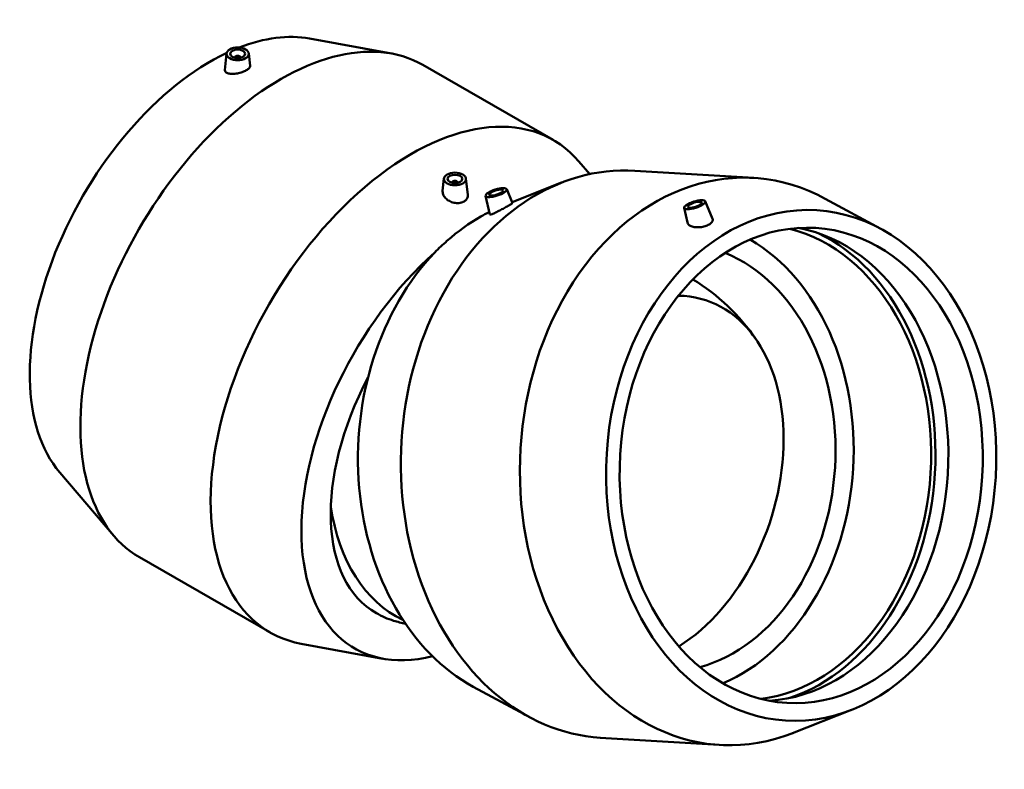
# Model space of a CAD drawing. Header units: inches. Extents: x -9.5 to 80.8, y -34.7 to 61.1.
# Tile 6 of 6: x 54.5 to 80.8, y 41 to 61.1. Entities that reach past the tile are written whole.
import ezdxf

# ---------------------------------------------------------------- set-up
doc = ezdxf.new("R2010")
doc.units = ezdxf.units.IN
doc.header["$MEASUREMENT"] = 0
doc.layers.add('Visible (ANSI)', color=7, linetype='Continuous', lineweight=50)

msp = doc.modelspace()

# ---------------------------------------------------------------- linework, layer by layer
at = {"layer": 'Visible (ANSI)'}
for p, q in [((62.211, 60.585), (64.397, 60.185)), ((59.989, 60.187), (59.942, 59.743)), ((60.205, 60.08), (60.205, 60.073)), ((60.363, 60.08), (60.363, 60.073)), ((60.579, 60.187), (60.615, 59.853)), ((65.241, 59.879), (68.727, 57.871)), ((69.705, 56.957), (69.416, 57.295)), ((70.916, 57.049), (74.101, 56.855)), ((65.805, 56.838), (65.77, 56.512)), ((66.021, 56.724), (66.021, 56.731)), ((66.178, 56.724), (66.178, 56.731)), ((66.394, 56.838), (66.441, 56.401)), ((67.629, 56.208), (68.954, 56.73)), ((67.484, 56.554), (67.639, 56.184)), ((66.921, 56.377), (67.03, 55.876)), ((72.796, 56.23), (72.993, 55.76)), ((77.5, 55.49), (76.01, 56.299)), ((72.233, 56.052), (72.318, 55.664)), ((55.524, 48.973), (56.967, 47.283)), ((57.656, 46.706), (61.142, 44.699)), ((64.172, 43.992), (61.986, 44.392)), ((66.59, 43.242), (68.081, 42.433)), ((76.714, 42.623), (75.136, 42.002)), ((69.989, 41.878), (73.174, 41.683))]:
    msp.add_line(p, q, dxfattribs=at)
for centre, start, end in [((69.489, 49.317), 34.5391, 58.3024), ((66.062, 50.448), 253.5768, 256.9182)]:
    msp.add_arc(centre, 5.671, start, end, dxfattribs=at)
for centre, major_axis, ratio, start_param, end_param in [((61.449, 53.292), (3.793, 6.586), 0.578093, 0, 3.141593), ((59.557, 54.382), (3.413, 5.927), 0.578093, 0.20267, 0.624086), ((59.557, 54.382), (-3.413, -5.927), 0.578093, 3.835028, 6.080515), ((60.284, 60.08), (-0.0787, 0), 0.575862, 2.972903, 6.451874), ((64.935, 51.285), (3.793, 6.586), 0.578093, 6.080515, 9.627448), ((73.638, 49.269), (0.463, 7.586), 0.762338, 5.941933, 9.76603), ((70.453, 49.463), (0.463, 7.586), 0.762338, 0, 3.141593), ((66.099, 56.731), (-0.0787, 0), 0.575862, 2.972903, 6.451874), ((73.983, 49.248), (-0.388, -6.354), 0.762338, 0.143175, 2.998417), ((74.444, 49.22), (-0.388, -6.354), 0.762338, 0.095269, 3.046324), ((73.983, 49.248), (-0.397, -6.506), 0.762338, 0.298328, 2.843264), ((71.91, 49.374), (-0.388, -6.354), 0.762338, 0.364751, 2.776841), ((66.826, 50.196), (-3.413, -5.927), 0.578093, 4.189914, 6.789113), ((68.725, 49.569), (-0.417, -6.827), 0.762338, 3.87272, 5.941933), ((71.91, 49.374), (-0.349, -5.719), 0.762338, 0.251026, 2.890566), ((71.216, 48.747), (1.596, 4.835), 0.685189, 3.831168, 6.495229), ((66.826, 50.196), (-2.859, -4.965), 0.578093, 4.77902, 6.295195), ((66.743, 50.223), (-1.751, -5.303), 0.685189, 5.345663, 6.202344), ((66.826, 50.008), (-2.778, -4.824), 0.578093, 6.266408, 6.421227)]:
    msp.add_ellipse(centre, major_axis=major_axis, ratio=ratio, start_param=start_param, end_param=end_param, dxfattribs=at)
for centre, major_axis, ratio in [((60.284, 60.176), (-0.295, 0), 0.575862), ((60.284, 60.176), (0.197, 0), 0.575862), ((66.099, 56.828), (-0.295, 0), 0.575862), ((66.099, 56.828), (-0.197, 0), 0.575862), ((67.203, 56.463), (-0.282, -0.089), 0.290944), ((67.203, 56.463), (0.188, 0.059), 0.290944), ((75.365, 49.163), (0.417, 6.827), 0.762338), ((72.516, 56.139), (-0.282, -0.089), 0.290944), ((72.516, 56.139), (-0.188, -0.059), 0.290944), ((75.365, 49.163), (0.388, 6.354), 0.762338)]:
    msp.add_ellipse(centre, major_axis=major_axis, ratio=ratio, dxfattribs=at)
for points, knots in [([(60.615, 59.853), (60.615, 59.851), (60.615, 59.849), (60.615, 59.831), (60.607, 59.812), (60.572, 59.774), (60.546, 59.754), (60.486, 59.719), (60.448, 59.702), (60.364, 59.673), (60.32, 59.661), (60.234, 59.646), (60.188, 59.641), (60.105, 59.64), (60.067, 59.645), (60.037, 59.652)], [3.239528, 3.239528, 3.239528, 3.239528, 3.27597, 3.27597, 3.601923, 3.601923, 3.927876, 3.927876, 4.253829, 4.253829, 4.579782, 4.579782, 4.918865, 4.918865, 5.257948, 5.257948, 5.257948, 5.257948]), ([(60.037, 59.652), (60.008, 59.66), (59.983, 59.672), (59.949, 59.701), (59.941, 59.72), (59.942, 59.74), (59.942, 59.742), (59.942, 59.743)], [0, 0, 0, 0, 0.3289125, 0.3289125, 0.657825, 0.657825, 0.6900257, 0.6900257, 0.6900257, 0.6900257]), ([(65.87, 56.293), (65.84, 56.32), (65.813, 56.353), (65.777, 56.422), (65.769, 56.459), (65.769, 56.498), (65.769, 56.505), (65.77, 56.512)], [0, 0, 0, 0, 0.3390831, 0.3390831, 0.6781662, 0.6781662, 0.7466874, 0.7466874, 0.7466874, 0.7466874]), ([(66.441, 56.401), (66.442, 56.394), (66.442, 56.386), (66.442, 56.35), (66.433, 56.319), (66.399, 56.265), (66.373, 56.242), (66.313, 56.208), (66.276, 56.194), (66.194, 56.181), (66.149, 56.181), (66.065, 56.193), (66.02, 56.205), (65.938, 56.242), (65.9, 56.267), (65.87, 56.293)], [3.242374, 3.242374, 3.242374, 3.242374, 3.317969, 3.317969, 3.638508, 3.638508, 3.959046, 3.959046, 4.279585, 4.279585, 4.600123, 4.600123, 4.929036, 4.929036, 5.257948, 5.257948, 5.257948, 5.257948]), ([(67.639, 56.184), (67.639, 56.183), (67.639, 56.182), (67.632, 56.176), (67.62, 56.167), (67.58, 56.142), (67.553, 56.126), (67.493, 56.091), (67.456, 56.07), (67.378, 56.027), (67.337, 56.006), (67.261, 55.966), (67.221, 55.946), (67.15, 55.912), (67.118, 55.898), (67.094, 55.889)], [3.153832, 3.153832, 3.153832, 3.153832, 3.27597, 3.27597, 3.601923, 3.601923, 3.927876, 3.927876, 4.253829, 4.253829, 4.579782, 4.579782, 4.918865, 4.918865, 5.257948, 5.257948, 5.257948, 5.257948]), ([(65.56, 54.864), (65.666, 54.971), (65.774, 55.072), (66.179, 55.429), (66.485, 55.648), (66.788, 55.822), (66.863, 55.865), (66.938, 55.906), (67.015, 55.945)], [-4.471462, -4.471462, -4.471462, -4.471462, -3.265186, -3.265186, 0, 0, 0, 0.804596, 0.804596, 0.804596, 0.804596]), ([(67.094, 55.889), (67.071, 55.88), (67.052, 55.874), (67.034, 55.872), (67.03, 55.873), (67.03, 55.876)], [0, 0, 0, 0, 0.3289125, 0.3289125, 0.5407796, 0.5407796, 0.5407796, 0.5407796]), ([(72.318, 55.664), (72.322, 55.647), (72.331, 55.629), (72.364, 55.593), (72.392, 55.576), (72.424, 55.563)], [4.657204, 4.657204, 4.657204, 4.657204, 4.9188653, 4.9188653, 5.2579484, 5.2579484, 5.2579484, 5.2579484]), ([(72.424, 55.563), (72.454, 55.551), (72.493, 55.542), (72.577, 55.533), (72.622, 55.533), (72.707, 55.542), (72.751, 55.551), (72.834, 55.576), (72.871, 55.592), (72.931, 55.626), (72.957, 55.646), (72.991, 55.689), (72.999, 55.71), (72.999, 55.74), (72.997, 55.75), (72.993, 55.76)], [0, 0, 0, 0, 0.328912, 0.328912, 0.657825, 0.657825, 0.978364, 0.978364, 1.298902, 1.298902, 1.619441, 1.619441, 1.939979, 1.939979, 2.102243, 2.102243, 2.102243, 2.102243]), ([(64.002, 45.211), (63.994, 45.215), (63.987, 45.22), (63.974, 45.227), (63.969, 45.23), (63.964, 45.233)], [-7.9053861, -7.9053861, -7.9053861, -7.9053861, -7.8103076, -7.8103076, -7.7458274, -7.7458274, -7.7458274, -7.7458274])]:
    msp.add_open_spline(points, degree=3, knots=knots, dxfattribs=at)

doc.saveas('drawing.dxf')
